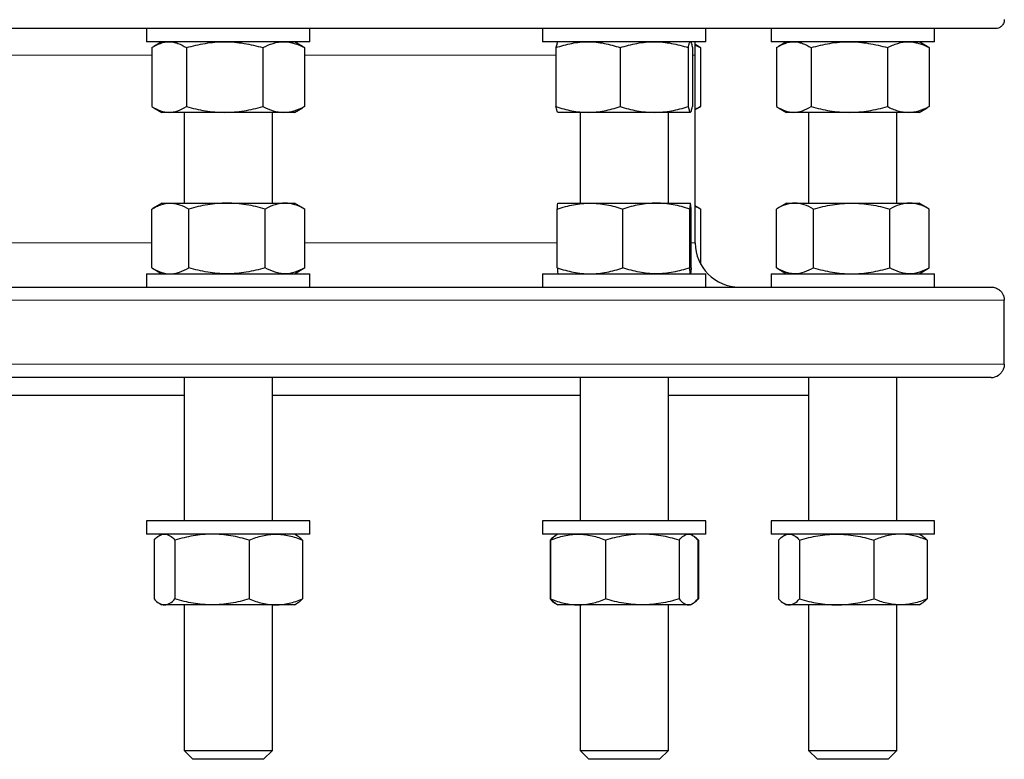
# Model space of a CAD drawing. Header units: millimetres. Extents: x 108 to 1084, y 38 to 949.
# Tile 3 of 9: x 353 to 576, y 38 to 205. Entities that reach past the tile are written whole.
import ezdxf

# ---------------------------------------------------------------- set-up
doc = ezdxf.new("R2010")
doc.units = ezdxf.units.MM

msp = doc.modelspace()

# ---------------------------------------------------------------- linework, layer by layer
at = {"color": 7, "linetype": 'Continuous', "lineweight": 25}
for p, q in [((573.97, 203.39), (122.97, 203.39)), ((381.73, 203.39), (381.73, 200.39)), ((418.73, 200.39), (418.73, 203.39)), ((471.39, 203.39), (471.39, 200.39)), ((508.39, 200.39), (508.39, 203.39)), ((523.15, 203.39), (523.15, 200.39)), ((560.15, 200.39), (560.15, 203.39)), ((418.73, 200.39), (381.73, 200.39)), ((382.94, 199.05), (382.94, 185.73)), ((385.23, 200.39), (383.41, 199.33)), ((390.77, 199.05), (390.77, 185.73)), ((408.07, 199.05), (408.07, 185.73)), ((417.05, 199.33), (415.23, 200.39)), ((417.53, 199.05), (417.05, 199.33)), ((417.53, 199.05), (417.53, 185.73)), ((508.39, 200.39), (471.39, 200.39)), ((474.44, 199.05), (474.44, 185.73)), ((474.89, 200.39), (474.87, 200.37)), ((488.95, 199.05), (488.95, 185.73)), ((504.4, 199.05), (504.4, 185.73)), ((504.91, 200.37), (504.89, 200.39)), ((505.34, 199.05), (505.34, 185.73)), ((505.97, 197.32), (505.97, 200.39)), ((506.71, 199.34), (505.97, 199.76)), ((507.19, 199.05), (506.71, 199.33)), ((507.19, 199.05), (507.19, 185.73)), ((560.15, 200.39), (523.15, 200.39)), ((524.36, 199.05), (524.36, 185.73)), ((526.65, 200.39), (524.83, 199.33)), ((532.19, 199.05), (532.19, 185.73)), ((549.49, 199.05), (549.49, 185.73)), ((558.48, 199.33), (556.65, 200.39)), ((558.95, 199.05), (558.47, 199.33)), ((558.95, 199.05), (558.95, 185.73)), ((505.97, 154.82), (505.97, 197.32)), ((383.41, 185.44), (385.23, 184.39)), ((415.23, 184.39), (417.05, 185.44)), ((417.53, 185.73), (417.05, 185.44)), ((505.97, 185.01), (506.71, 185.44)), ((507.19, 185.73), (506.71, 185.44)), ((524.83, 185.44), (526.65, 184.39)), ((556.65, 184.39), (558.48, 185.44)), ((558.95, 185.73), (558.47, 185.44)), ((386.86, 184.39), (385.23, 184.39)), ((399.42, 184.39), (386.86, 184.39)), ((390.23, 184.39), (390.23, 163.82)), ((412.8, 184.39), (399.42, 184.39)), ((410.23, 163.82), (410.23, 184.39)), ((415.23, 184.39), (412.8, 184.39)), ((474.87, 184.4), (474.89, 184.39)), ((481.7, 184.39), (474.89, 184.39)), ((479.89, 184.39), (479.89, 163.82)), ((496.68, 184.39), (481.7, 184.39)), ((504.87, 184.39), (496.68, 184.39)), ((499.89, 163.82), (499.89, 184.39)), ((504.89, 184.39), (504.87, 184.39)), ((504.89, 184.39), (504.91, 184.4)), ((528.28, 184.39), (526.65, 184.39)), ((540.84, 184.39), (528.28, 184.39)), ((531.65, 184.39), (531.65, 163.82)), ((554.22, 184.39), (540.84, 184.39)), ((551.65, 163.82), (551.65, 184.39)), ((556.65, 184.39), (554.22, 184.39)), ((385.23, 163.82), (383.09, 162.59)), ((385.23, 163.82), (387.11, 163.82)), ((387.11, 163.82), (399.96, 163.82)), ((399.96, 163.82), (413.08, 163.82)), ((413.08, 163.82), (415.23, 163.82)), ((417.38, 162.59), (415.23, 163.82)), ((474.89, 163.82), (482.15, 163.82)), ((482.15, 163.82), (497.15, 163.82)), ((497.15, 163.82), (504.89, 163.82)), ((507.04, 162.58), (505.97, 163.2)), ((526.65, 163.82), (524.51, 162.58)), ((526.65, 163.82), (528.53, 163.82)), ((528.53, 163.82), (541.38, 163.82)), ((541.38, 163.82), (554.5, 163.82)), ((554.5, 163.82), (556.65, 163.82)), ((558.8, 162.58), (556.65, 163.82)), ((382.92, 149.16), (382.92, 162.48)), ((391.3, 149.16), (391.3, 162.48)), ((408.62, 149.16), (408.62, 162.48)), ((417.37, 162.58), (417.55, 162.48)), ((417.55, 149.16), (417.55, 162.48)), ((474.73, 149.16), (474.73, 162.48)), ((489.57, 149.16), (489.57, 162.48)), ((504.73, 149.16), (504.73, 162.48)), ((505.05, 149.16), (505.05, 162.48)), ((507.03, 162.58), (507.21, 162.48)), ((507.21, 150), (507.21, 162.48)), ((524.34, 149.16), (524.34, 162.48)), ((532.72, 149.16), (532.72, 162.48)), ((550.04, 149.16), (550.04, 162.48)), ((558.8, 162.58), (558.97, 162.48)), ((558.97, 149.16), (558.97, 162.48)), ((381.73, 147.82), (381.73, 144.82)), ((381.73, 147.82), (417.54, 147.82)), ((383.09, 149.06), (385.23, 147.82)), ((415.23, 147.82), (417.38, 149.06)), ((417.37, 149.07), (417.55, 149.16)), ((417.54, 147.82), (418.73, 147.82)), ((418.73, 144.82), (418.73, 147.82)), ((471.39, 147.82), (471.39, 144.82)), ((471.39, 147.82), (508.39, 147.82)), ((508.39, 144.82), (508.39, 147.82)), ((523.15, 147.82), (523.15, 144.82)), ((523.15, 147.82), (560.15, 147.82)), ((524.51, 149.06), (526.65, 147.82)), ((556.65, 147.82), (558.8, 149.06)), ((558.8, 149.07), (558.97, 149.16)), ((560.15, 144.82), (560.15, 147.82)), ((123.97, 144.82), (572.97, 144.82)), ((575.95, 127.32), (575.95, 141.82)), ((572.97, 124.32), (123.97, 124.32)), ((390.23, 124.32), (390.23, 91.82)), ((410.23, 91.82), (410.23, 124.32)), ((479.89, 124.32), (479.89, 91.82)), ((499.89, 91.82), (499.89, 124.32)), ((531.65, 124.32), (531.65, 91.82)), ((551.65, 91.82), (551.65, 124.32)), ((574.62, 124.82), (574.63, 124.82)), ((306.71, 120.32), (390.23, 120.32)), ((410.23, 120.32), (479.89, 120.32)), ((499.89, 120.32), (531.65, 120.32)), ((381.73, 91.82), (381.73, 88.82)), ((410.51, 91.82), (381.73, 91.82)), ((418.73, 91.82), (410.51, 91.82)), ((418.73, 88.82), (418.73, 91.82)), ((471.39, 91.82), (471.39, 88.82)), ((506.48, 91.82), (471.39, 91.82)), ((508.39, 91.82), (506.48, 91.82)), ((508.39, 88.82), (508.39, 91.82)), ((523.15, 91.82), (523.15, 88.82)), ((560.15, 91.82), (523.15, 91.82)), ((560.15, 88.82), (560.15, 91.82)), ((410.51, 88.82), (381.73, 88.82)), ((383.43, 87.48), (383.43, 74.16)), ((385.23, 88.82), (384.63, 88.48)), ((388.18, 87.48), (388.18, 74.16)), ((404.98, 87.48), (404.98, 74.16)), ((418.73, 88.82), (410.51, 88.82)), ((415.83, 88.48), (415.23, 88.82)), ((417.03, 87.48), (417.03, 74.16)), ((506.48, 88.82), (471.39, 88.82)), ((473.09, 87.48), (473.09, 74.16)), ((473.23, 87.48), (473.23, 74.16)), ((474.42, 88.55), (474.29, 88.48)), ((474.89, 88.82), (474.42, 88.55)), ((485.68, 87.48), (485.68, 74.16)), ((502.33, 87.48), (502.33, 74.16)), ((505.36, 88.55), (504.89, 88.82)), ((506.47, 87.57), (506.69, 87.48)), ((508.39, 88.82), (506.48, 88.82)), ((506.55, 87.48), (506.55, 74.16)), ((506.69, 87.48), (506.69, 74.16)), ((560.15, 88.82), (523.15, 88.82)), ((524.85, 87.48), (524.85, 74.16)), ((526.65, 88.82), (526.06, 88.48)), ((529.6, 87.48), (529.6, 74.16)), ((546.4, 87.48), (546.4, 74.16)), ((557.25, 88.48), (556.65, 88.82)), ((558.45, 87.48), (558.45, 74.16)), ((506.47, 74.08), (506.69, 74.16)), ((384.63, 73.17), (385.23, 72.82)), ((385.81, 72.82), (385.23, 72.82)), ((396.58, 72.82), (385.81, 72.82)), ((390.23, 72.82), (390.23, 39.82)), ((411.01, 72.82), (396.58, 72.82)), ((410.23, 39.82), (410.23, 72.82)), ((415.23, 72.82), (411.01, 72.82)), ((415.23, 72.82), (415.83, 73.17)), ((474.29, 73.17), (474.42, 73.09)), ((474.42, 73.09), (474.89, 72.82)), ((479.45, 72.82), (474.89, 72.82)), ((494, 72.82), (479.45, 72.82)), ((479.89, 72.82), (479.89, 39.82)), ((504.44, 72.82), (494, 72.82)), ((499.89, 39.82), (499.89, 72.82)), ((504.89, 72.82), (504.44, 72.82)), ((504.89, 72.82), (505.36, 73.09)), ((526.06, 73.17), (526.65, 72.82)), ((527.23, 72.82), (526.65, 72.82)), ((538, 72.82), (527.23, 72.82)), ((531.65, 72.82), (531.65, 39.82)), ((552.43, 72.82), (538, 72.82)), ((551.65, 39.82), (551.65, 72.82)), ((556.65, 72.82), (552.43, 72.82)), ((556.65, 72.82), (557.25, 73.17)), ((390.23, 39.82), (392.23, 37.82)), ((390.23, 39.82), (410.23, 39.82)), ((408.23, 37.82), (410.23, 39.82)), ((479.89, 39.82), (481.89, 37.82)), ((479.89, 39.82), (481.4, 39.82)), ((481.4, 39.82), (499.89, 39.82)), ((497.89, 37.82), (499.89, 39.82)), ((531.65, 39.82), (533.65, 37.82)), ((531.65, 39.82), (536.94, 39.82)), ((536.94, 39.82), (551.65, 39.82)), ((549.65, 37.82), (551.65, 39.82)), ((392.24, 37.82), (392.23, 37.82)), ((408.23, 37.82), (392.24, 37.82)), ((483.1, 37.82), (481.89, 37.82)), ((497.89, 37.82), (483.1, 37.82)), ((537.88, 37.82), (533.65, 37.82)), ((549.65, 37.82), (537.88, 37.82))]:
    msp.add_line(p, q, dxfattribs=at)
at = {"color": 8, "linetype": 'Continuous', "lineweight": 18}
for p, q in [((382.94, 197.32), (348.47, 197.32)), ((474.44, 197.32), (417.53, 197.32)), ((505.97, 197.32), (505.34, 197.32)), ((311.86, 154.82), (382.92, 154.82)), ((417.55, 154.82), (474.73, 154.82)), ((505.05, 154.82), (505.97, 154.82)), ((575.95, 141.82), (120.99, 141.82)), ((120.99, 127.32), (575.95, 127.32))]:
    msp.add_line(p, q, dxfattribs=at)
at = {"color": 7, "linetype": 'Continuous', "lineweight": 25}
for centre, radius, start, end in [((515.97, 154.82), 10, 180, 270), ((572.97, 127.32), 3, 270, 303.5573)]:
    msp.add_arc(centre, radius, start, end, dxfattribs=at)
for points, knots in [([(575.95, 205.39), (575.95, 205.22), (575.93, 205.07), (575.86, 204.77), (575.81, 204.62), (575.68, 204.36), (575.6, 204.24), (575.44, 204.03), (575.34, 203.94), (575.06, 203.69), (574.85, 203.58), (574.41, 203.42), (574.19, 203.39), (573.97, 203.39)], [0, 0, 0, 0, 0.125, 0.125, 0.25, 0.25, 0.375, 0.375, 0.5, 0.5, 0.75, 0.75, 1, 1, 1, 1]), ([(382.94, 199.05), (383.58, 199.45), (384.22, 199.79), (385.53, 200.26), (386.19, 200.39), (386.86, 200.39)], [0, 0, 0, 0, 0.5, 0.5, 1, 1, 1, 1]), ([(386.86, 200.39), (387.19, 200.39), (387.52, 200.35), (388.18, 200.23), (388.51, 200.14), (389.49, 199.79), (390.13, 199.45), (390.77, 199.05)], [0, 0, 0, 0, 0.25, 0.25, 0.5, 0.5, 1, 1, 1, 1]), ([(390.77, 199.05), (391.48, 199.25), (392.19, 199.44), (393.62, 199.77), (394.34, 199.91), (396.51, 200.26), (397.96, 200.39), (399.42, 200.39)], [0, 0, 0, 0, 0.25, 0.25, 0.5, 0.5, 1, 1, 1, 1]), ([(399.42, 200.39), (400.15, 200.39), (400.88, 200.35), (402.36, 200.23), (403.09, 200.14), (405.25, 199.79), (406.67, 199.45), (408.07, 199.05)], [0, 0, 0, 0, 0.25, 0.25, 0.5, 0.5, 1, 1, 1, 1]), ([(408.07, 199.05), (408.84, 199.45), (409.62, 199.79), (411.2, 200.26), (411.99, 200.39), (412.8, 200.39)], [0, 0, 0, 0, 0.5, 0.5, 1, 1, 1, 1]), ([(412.8, 200.39), (413.2, 200.39), (413.6, 200.35), (414.4, 200.23), (414.8, 200.14), (415.98, 199.79), (416.76, 199.45), (417.53, 199.05)], [0, 0, 0, 0, 0.25, 0.25, 0.5, 0.5, 1, 1, 1, 1]), ([(474.44, 199.05), (475.63, 199.45), (476.83, 199.79), (479.24, 200.26), (480.46, 200.39), (481.7, 200.39)], [0, 0, 0, 0, 0.5, 0.5, 1, 1, 1, 1]), ([(474.87, 200.37), (474.85, 200.35), (474.8, 200.32), (474.73, 200.19), (474.65, 199.95), (474.55, 199.59), (474.48, 199.23), (474.44, 199.05)], [0, 0, 0, 0, 0.144324, 0.313679, 0.482946, 0.741448, 1, 1, 1, 1]), ([(481.7, 200.39), (482.31, 200.39), (482.93, 200.35), (484.15, 200.23), (484.76, 200.14), (486.57, 199.79), (487.77, 199.45), (488.95, 199.05)], [0, 0, 0, 0, 0.25, 0.25, 0.5, 0.5, 1, 1, 1, 1]), ([(488.95, 199.05), (489.58, 199.25), (490.21, 199.44), (491.5, 199.77), (492.14, 199.91), (494.07, 200.26), (495.37, 200.39), (496.68, 200.39)], [0, 0, 0, 0, 0.25, 0.25, 0.5, 0.5, 1, 1, 1, 1]), ([(496.68, 200.39), (497.33, 200.39), (497.98, 200.35), (499.3, 200.23), (499.95, 200.14), (501.88, 199.79), (503.15, 199.45), (504.4, 199.05)], [0, 0, 0, 0, 0.25, 0.25, 0.5, 0.5, 1, 1, 1, 1]), ([(504.4, 199.05), (504.48, 199.45), (504.55, 199.79), (504.71, 200.26), (504.79, 200.39), (504.87, 200.39)], [0, 0, 0, 0, 0.5, 0.5, 1, 1, 1, 1]), ([(504.91, 200.37), (504.93, 200.35), (504.98, 200.32), (505.05, 200.19), (505.13, 199.95), (505.23, 199.59), (505.3, 199.23), (505.34, 199.05)], [0, 0, 0, 0, 0.144324, 0.313679, 0.482946, 0.741448, 1, 1, 1, 1]), ([(505.97, 199.62), (506.01, 199.6), (506.42, 199.45), (506.82, 199.24), (507.19, 199.05)], [0, 0, 0, 0, 0.102913, 1, 1, 1, 1]), ([(524.36, 199.05), (525, 199.45), (525.65, 199.79), (526.95, 200.26), (527.61, 200.39), (528.28, 200.39)], [0, 0, 0, 0, 0.5, 0.5, 1, 1, 1, 1]), ([(528.28, 200.39), (528.61, 200.39), (528.94, 200.35), (529.6, 200.23), (529.93, 200.14), (530.91, 199.79), (531.55, 199.45), (532.19, 199.05)], [0, 0, 0, 0, 0.25, 0.25, 0.5, 0.5, 1, 1, 1, 1]), ([(532.19, 199.05), (533.61, 199.45), (535.03, 199.79), (537.91, 200.26), (539.37, 200.39), (540.84, 200.39)], [0, 0, 0, 0, 0.5, 0.5, 1, 1, 1, 1]), ([(540.84, 200.39), (541.58, 200.39), (542.31, 200.35), (543.77, 200.23), (544.49, 200.14), (546.65, 199.79), (548.08, 199.45), (549.49, 199.05)], [0, 0, 0, 0, 0.25, 0.25, 0.5, 0.5, 1, 1, 1, 1]), ([(549.49, 199.05), (549.87, 199.25), (550.26, 199.44), (551.05, 199.77), (551.44, 199.91), (552.63, 200.26), (553.42, 200.39), (554.22, 200.39)], [0, 0, 0, 0, 0.25, 0.25, 0.5, 0.5, 1, 1, 1, 1]), ([(554.22, 200.39), (554.62, 200.39), (555.02, 200.35), (555.83, 200.23), (556.22, 200.14), (557.41, 199.79), (558.18, 199.45), (558.95, 199.05)], [0, 0, 0, 0, 0.25, 0.25, 0.5, 0.5, 1, 1, 1, 1]), ([(382.94, 185.73), (383.58, 185.32), (384.22, 184.98), (385.53, 184.51), (386.19, 184.39), (386.86, 184.39)], [0, 0, 0, 0, 0.5, 0.5, 1, 1, 1, 1]), ([(386.86, 184.39), (387.19, 184.39), (387.52, 184.42), (388.18, 184.54), (388.51, 184.63), (389.49, 184.98), (390.13, 185.32), (390.77, 185.73)], [0, 0, 0, 0, 0.25, 0.25, 0.5, 0.5, 1, 1, 1, 1]), ([(390.77, 185.73), (391.48, 185.52), (392.19, 185.34), (393.62, 185), (394.34, 184.86), (396.51, 184.51), (397.96, 184.39), (399.42, 184.39)], [0, 0, 0, 0, 0.25, 0.25, 0.5, 0.5, 1, 1, 1, 1]), ([(399.42, 184.39), (400.15, 184.39), (400.88, 184.42), (402.36, 184.54), (403.09, 184.63), (405.25, 184.98), (406.67, 185.32), (408.07, 185.73)], [0, 0, 0, 0, 0.25, 0.25, 0.5, 0.5, 1, 1, 1, 1]), ([(408.07, 185.73), (408.84, 185.32), (409.62, 184.98), (411.2, 184.51), (411.99, 184.39), (412.8, 184.39)], [0, 0, 0, 0, 0.5, 0.5, 1, 1, 1, 1]), ([(412.8, 184.39), (413.2, 184.39), (413.6, 184.42), (414.4, 184.54), (414.8, 184.63), (415.98, 184.98), (416.76, 185.32), (417.53, 185.73)], [0, 0, 0, 0, 0.25, 0.25, 0.5, 0.5, 1, 1, 1, 1]), ([(474.44, 185.73), (475.63, 185.32), (476.83, 184.98), (479.24, 184.51), (480.46, 184.39), (481.7, 184.39)], [0, 0, 0, 0, 0.5, 0.5, 1, 1, 1, 1]), ([(474.87, 184.4), (474.85, 184.42), (474.8, 184.45), (474.73, 184.58), (474.65, 184.82), (474.55, 185.18), (474.48, 185.54), (474.44, 185.73)], [0, 0, 0, 0, 0.144324, 0.313679, 0.482946, 0.741448, 1, 1, 1, 1]), ([(481.7, 184.39), (482.31, 184.39), (482.93, 184.42), (484.15, 184.54), (484.76, 184.63), (486.57, 184.98), (487.77, 185.32), (488.95, 185.73)], [0, 0, 0, 0, 0.25, 0.25, 0.5, 0.5, 1, 1, 1, 1]), ([(488.95, 185.73), (489.58, 185.52), (490.21, 185.34), (491.5, 185), (492.14, 184.86), (494.07, 184.51), (495.37, 184.39), (496.68, 184.39)], [0, 0, 0, 0, 0.25, 0.25, 0.5, 0.5, 1, 1, 1, 1]), ([(496.68, 184.39), (497.33, 184.39), (497.98, 184.42), (499.3, 184.54), (499.95, 184.63), (501.88, 184.98), (503.15, 185.32), (504.4, 185.73)], [0, 0, 0, 0, 0.25, 0.25, 0.5, 0.5, 1, 1, 1, 1]), ([(504.4, 185.73), (504.48, 185.32), (504.55, 184.98), (504.71, 184.51), (504.79, 184.39), (504.87, 184.39)], [0, 0, 0, 0, 0.5, 0.5, 1, 1, 1, 1]), ([(504.87, 184.39), (504.91, 184.39), (504.95, 184.42), (505.03, 184.54), (505.07, 184.63), (505.18, 184.98), (505.26, 185.32), (505.34, 185.73)], [0, 0, 0, 0, 0.25, 0.25, 0.5, 0.5, 1, 1, 1, 1]), ([(505.97, 185.15), (506.01, 185.17), (506.42, 185.32), (506.82, 185.53), (507.19, 185.73)], [0, 0, 0, 0, 0.102913, 1, 1, 1, 1]), ([(524.36, 185.73), (525, 185.32), (525.65, 184.98), (526.95, 184.51), (527.61, 184.39), (528.28, 184.39)], [0, 0, 0, 0, 0.5, 0.5, 1, 1, 1, 1]), ([(528.28, 184.39), (528.61, 184.39), (528.94, 184.42), (529.6, 184.54), (529.93, 184.63), (530.91, 184.98), (531.55, 185.32), (532.19, 185.73)], [0, 0, 0, 0, 0.25, 0.25, 0.5, 0.5, 1, 1, 1, 1]), ([(532.19, 185.73), (533.61, 185.32), (535.03, 184.98), (537.91, 184.51), (539.37, 184.39), (540.84, 184.39)], [0, 0, 0, 0, 0.5, 0.5, 1, 1, 1, 1]), ([(540.84, 184.39), (541.58, 184.39), (542.31, 184.42), (543.77, 184.54), (544.49, 184.63), (546.65, 184.98), (548.08, 185.32), (549.49, 185.73)], [0, 0, 0, 0, 0.25, 0.25, 0.5, 0.5, 1, 1, 1, 1]), ([(549.49, 185.73), (549.87, 185.52), (550.26, 185.34), (551.05, 185), (551.44, 184.86), (552.63, 184.51), (553.42, 184.39), (554.22, 184.39)], [0, 0, 0, 0, 0.25, 0.25, 0.5, 0.5, 1, 1, 1, 1]), ([(554.22, 184.39), (554.62, 184.39), (555.02, 184.42), (555.83, 184.54), (556.22, 184.63), (557.41, 184.98), (558.18, 185.32), (558.95, 185.73)], [0, 0, 0, 0, 0.25, 0.25, 0.5, 0.5, 1, 1, 1, 1]), ([(382.92, 162.48), (383.26, 162.69), (383.6, 162.87), (384.3, 163.2), (384.65, 163.35), (385.69, 163.7), (386.4, 163.82), (387.11, 163.82)], [0, 0, 0, 0, 0.25, 0.25, 0.5, 0.5, 1, 1, 1, 1]), ([(387.11, 163.82), (387.46, 163.82), (387.82, 163.79), (388.53, 163.67), (388.88, 163.58), (389.93, 163.22), (390.62, 162.89), (391.3, 162.48)], [0, 0, 0, 0, 0.25, 0.25, 0.5, 0.5, 1, 1, 1, 1]), ([(399.96, 163.82), (399.22, 163.82), (398.48, 163.79), (397.02, 163.67), (396.3, 163.58), (394.14, 163.23), (392.71, 162.89), (391.3, 162.48)], [0, 0, 0, 0, 0.25, 0.25, 0.5, 0.5, 1, 1, 1, 1]), ([(408.62, 162.48), (407.2, 162.89), (405.77, 163.23), (402.89, 163.7), (401.43, 163.82), (399.96, 163.82)], [0, 0, 0, 0, 0.5, 0.5, 1, 1, 1, 1]), ([(413.08, 163.82), (412.7, 163.82), (412.32, 163.79), (411.57, 163.67), (411.2, 163.58), (410.08, 163.23), (409.34, 162.89), (408.62, 162.48)], [0, 0, 0, 0, 0.25, 0.25, 0.5, 0.5, 1, 1, 1, 1]), ([(417.55, 162.48), (416.82, 162.89), (416.08, 163.23), (414.6, 163.7), (413.84, 163.82), (413.08, 163.82)], [0, 0, 0, 0, 0.5, 0.5, 1, 1, 1, 1]), ([(474.73, 162.48), (475.34, 162.69), (475.95, 162.87), (477.18, 163.2), (477.8, 163.35), (479.65, 163.7), (480.9, 163.82), (482.15, 163.82)], [0, 0, 0, 0, 0.25, 0.25, 0.5, 0.5, 1, 1, 1, 1]), ([(474.73, 162.48), (474.76, 162.89), (474.79, 163.23), (474.84, 163.7), (474.87, 163.82), (474.89, 163.82)], [0, 0, 0, 0, 0.5, 0.5, 1, 1, 1, 1]), ([(482.15, 163.82), (482.78, 163.82), (483.41, 163.79), (484.67, 163.67), (485.3, 163.58), (487.16, 163.22), (488.37, 162.89), (489.57, 162.48)], [0, 0, 0, 0, 0.25, 0.25, 0.5, 0.5, 1, 1, 1, 1]), ([(497.15, 163.82), (496.51, 163.82), (495.86, 163.79), (494.58, 163.67), (493.95, 163.58), (492.06, 163.23), (490.81, 162.89), (489.57, 162.48)], [0, 0, 0, 0, 0.25, 0.25, 0.5, 0.5, 1, 1, 1, 1]), ([(504.73, 162.48), (503.49, 162.89), (502.24, 163.23), (499.72, 163.7), (498.44, 163.82), (497.15, 163.82)], [0, 0, 0, 0, 0.5, 0.5, 1, 1, 1, 1]), ([(504.89, 163.82), (504.87, 163.82), (504.86, 163.79), (504.83, 163.67), (504.82, 163.58), (504.78, 163.23), (504.75, 162.89), (504.73, 162.48)], [0, 0, 0, 0, 0.25, 0.25, 0.5, 0.5, 1, 1, 1, 1]), ([(505.05, 162.48), (505.02, 162.89), (505, 163.23), (504.94, 163.7), (504.92, 163.82), (504.89, 163.82)], [0, 0, 0, 0, 0.5, 0.5, 1, 1, 1, 1]), ([(505.97, 163.09), (506.11, 163.03), (506.53, 162.86), (506.94, 162.63), (507.21, 162.48)], [0, 0, 0, 0, 0.347709, 1, 1, 1, 1]), ([(528.53, 163.82), (528.17, 163.82), (527.82, 163.79), (527.11, 163.67), (526.76, 163.58), (525.71, 163.23), (525.02, 162.89), (524.34, 162.48)], [0, 0, 0, 0, 0.25, 0.25, 0.5, 0.5, 1, 1, 1, 1]), ([(532.72, 162.48), (532.03, 162.89), (531.34, 163.23), (529.95, 163.7), (529.24, 163.82), (528.53, 163.82)], [0, 0, 0, 0, 0.5, 0.5, 1, 1, 1, 1]), ([(532.72, 162.48), (533.42, 162.69), (534.13, 162.87), (535.57, 163.2), (536.29, 163.35), (538.46, 163.7), (539.91, 163.82), (541.38, 163.82)], [0, 0, 0, 0, 0.25, 0.25, 0.5, 0.5, 1, 1, 1, 1]), ([(541.38, 163.82), (542.11, 163.82), (542.84, 163.79), (544.32, 163.67), (545.05, 163.58), (547.22, 163.22), (548.64, 162.89), (550.04, 162.48)], [0, 0, 0, 0, 0.25, 0.25, 0.5, 0.5, 1, 1, 1, 1]), ([(554.5, 163.82), (554.13, 163.82), (553.74, 163.79), (552.99, 163.67), (552.62, 163.58), (551.5, 163.23), (550.77, 162.89), (550.04, 162.48)], [0, 0, 0, 0, 0.25, 0.25, 0.5, 0.5, 1, 1, 1, 1]), ([(558.97, 162.48), (558.24, 162.89), (557.51, 163.23), (556.02, 163.7), (555.27, 163.82), (554.5, 163.82)], [0, 0, 0, 0, 0.5, 0.5, 1, 1, 1, 1]), ([(382.92, 149.16), (383.26, 148.96), (383.6, 148.77), (384.3, 148.44), (384.65, 148.3), (385.69, 147.95), (386.4, 147.82), (387.11, 147.82)], [0, 0, 0, 0, 0.25, 0.25, 0.5, 0.5, 1, 1, 1, 1]), ([(387.11, 147.82), (387.46, 147.82), (387.82, 147.85), (388.53, 147.98), (388.88, 148.07), (389.93, 148.42), (390.62, 148.76), (391.3, 149.16)], [0, 0, 0, 0, 0.25, 0.25, 0.5, 0.5, 1, 1, 1, 1]), ([(399.96, 147.82), (399.22, 147.82), (398.48, 147.85), (397.02, 147.98), (396.3, 148.07), (394.14, 148.42), (392.71, 148.75), (391.3, 149.16)], [0, 0, 0, 0, 0.25, 0.25, 0.5, 0.5, 1, 1, 1, 1]), ([(408.62, 149.16), (407.2, 148.75), (405.77, 148.42), (402.89, 147.95), (401.43, 147.82), (399.96, 147.82)], [0, 0, 0, 0, 0.5, 0.5, 1, 1, 1, 1]), ([(413.08, 147.82), (412.7, 147.82), (412.32, 147.85), (411.57, 147.98), (411.2, 148.07), (410.08, 148.42), (409.34, 148.75), (408.62, 149.16)], [0, 0, 0, 0, 0.25, 0.25, 0.5, 0.5, 1, 1, 1, 1]), ([(417.55, 149.16), (416.82, 148.75), (416.08, 148.42), (414.6, 147.95), (413.84, 147.82), (413.08, 147.82)], [0, 0, 0, 0, 0.5, 0.5, 1, 1, 1, 1]), ([(474.73, 149.16), (475.34, 148.96), (475.95, 148.77), (477.18, 148.44), (477.8, 148.3), (479.65, 147.95), (480.9, 147.82), (482.15, 147.82)], [0, 0, 0, 0, 0.25, 0.25, 0.5, 0.5, 1, 1, 1, 1]), ([(474.73, 149.16), (474.76, 148.75), (474.79, 148.42), (474.84, 147.95), (474.87, 147.82), (474.89, 147.82)], [0, 0, 0, 0, 0.5, 0.5, 1, 1, 1, 1]), ([(482.15, 147.82), (482.78, 147.82), (483.41, 147.85), (484.67, 147.98), (485.3, 148.07), (487.16, 148.42), (488.37, 148.76), (489.57, 149.16)], [0, 0, 0, 0, 0.25, 0.25, 0.5, 0.5, 1, 1, 1, 1]), ([(497.15, 147.82), (496.51, 147.82), (495.86, 147.85), (494.58, 147.98), (493.95, 148.07), (492.06, 148.42), (490.81, 148.75), (489.57, 149.16)], [0, 0, 0, 0, 0.25, 0.25, 0.5, 0.5, 1, 1, 1, 1]), ([(504.73, 149.16), (503.49, 148.75), (502.24, 148.42), (499.72, 147.95), (498.44, 147.82), (497.15, 147.82)], [0, 0, 0, 0, 0.5, 0.5, 1, 1, 1, 1]), ([(504.89, 147.82), (504.87, 147.82), (504.86, 147.85), (504.83, 147.98), (504.82, 148.07), (504.78, 148.42), (504.75, 148.75), (504.73, 149.16)], [0, 0, 0, 0, 0.25, 0.25, 0.5, 0.5, 1, 1, 1, 1]), ([(505.05, 149.16), (505.02, 148.75), (505, 148.42), (504.94, 147.95), (504.92, 147.82), (504.89, 147.82)], [0, 0, 0, 0, 0.5, 0.5, 1, 1, 1, 1]), ([(528.53, 147.82), (528.17, 147.82), (527.82, 147.85), (527.11, 147.98), (526.76, 148.07), (525.71, 148.42), (525.02, 148.75), (524.34, 149.16)], [0, 0, 0, 0, 0.25, 0.25, 0.5, 0.5, 1, 1, 1, 1]), ([(532.72, 149.16), (532.03, 148.75), (531.34, 148.42), (529.95, 147.95), (529.24, 147.82), (528.53, 147.82)], [0, 0, 0, 0, 0.5, 0.5, 1, 1, 1, 1]), ([(532.72, 149.16), (533.42, 148.96), (534.13, 148.77), (535.57, 148.44), (536.29, 148.3), (538.46, 147.95), (539.91, 147.82), (541.38, 147.82)], [0, 0, 0, 0, 0.25, 0.25, 0.5, 0.5, 1, 1, 1, 1]), ([(541.38, 147.82), (542.11, 147.82), (542.84, 147.85), (544.32, 147.98), (545.05, 148.07), (547.22, 148.42), (548.64, 148.76), (550.04, 149.16)], [0, 0, 0, 0, 0.25, 0.25, 0.5, 0.5, 1, 1, 1, 1]), ([(554.5, 147.82), (554.13, 147.82), (553.74, 147.85), (552.99, 147.98), (552.62, 148.07), (551.5, 148.42), (550.77, 148.75), (550.04, 149.16)], [0, 0, 0, 0, 0.25, 0.25, 0.5, 0.5, 1, 1, 1, 1]), ([(558.97, 149.16), (558.24, 148.75), (557.51, 148.42), (556.02, 147.95), (555.27, 147.82), (554.5, 147.82)], [0, 0, 0, 0, 0.5, 0.5, 1, 1, 1, 1]), ([(572.97, 144.82), (573.31, 144.82), (573.64, 144.77), (574.13, 144.6), (574.29, 144.52), (574.6, 144.34), (574.75, 144.24), (575.04, 144), (575.18, 143.85), (575.43, 143.54), (575.54, 143.36), (575.73, 142.97), (575.81, 142.76), (575.89, 142.42), (575.91, 142.3), (575.94, 142.06), (575.95, 141.94), (575.95, 141.82)], [0, 0, 0, 0, 0.25, 0.25, 0.375, 0.375, 0.5, 0.5, 0.625, 0.625, 0.75, 0.75, 0.875, 0.875, 0.9375, 0.9375, 1, 1, 1, 1]), ([(575.95, 127.32), (575.95, 127.05), (575.91, 126.78), (575.77, 126.26), (575.67, 126.02), (575.42, 125.6), (575.28, 125.41), (574.97, 125.08), (574.8, 124.94), (574.62, 124.82)], [0, 0, 0, 0, 0.25, 0.25, 0.5, 0.5, 0.75, 0.75, 1, 1, 1, 1]), ([(383.43, 87.48), (383.82, 87.89), (384.21, 88.23), (385, 88.7), (385.4, 88.82), (385.81, 88.82)], [0, 0, 0, 0, 0.5, 0.5, 1, 1, 1, 1]), ([(385.81, 88.82), (386.01, 88.82), (386.21, 88.79), (386.61, 88.67), (386.81, 88.58), (387.4, 88.23), (387.8, 87.89), (388.18, 87.48)], [0, 0, 0, 0, 0.25, 0.25, 0.5, 0.5, 1, 1, 1, 1]), ([(396.58, 88.82), (395.87, 88.82), (395.16, 88.79), (393.73, 88.67), (393.02, 88.58), (390.92, 88.22), (389.54, 87.89), (388.18, 87.48)], [0, 0, 0, 0, 0.25, 0.25, 0.5, 0.5, 1, 1, 1, 1]), ([(404.98, 87.48), (404.3, 87.69), (403.61, 87.87), (402.22, 88.2), (401.52, 88.35), (399.41, 88.7), (398, 88.82), (396.58, 88.82)], [0, 0, 0, 0, 0.25, 0.25, 0.5, 0.5, 1, 1, 1, 1]), ([(404.98, 87.48), (405.97, 87.89), (406.96, 88.23), (408.97, 88.7), (409.98, 88.82), (411.01, 88.82)], [0, 0, 0, 0, 0.5, 0.5, 1, 1, 1, 1]), ([(411.01, 88.82), (411.52, 88.82), (412.03, 88.79), (413.05, 88.67), (413.55, 88.58), (415.06, 88.23), (416.05, 87.89), (417.03, 87.48)], [0, 0, 0, 0, 0.25, 0.25, 0.5, 0.5, 1, 1, 1, 1]), ([(417.03, 87.48), (416.91, 87.61), (416.65, 87.87), (416.26, 88.19), (415.99, 88.4), (415.84, 88.47), (415.83, 88.47)], [0, 0, 0, 0, 0.322847, 0.645786, 0.968557, 1, 1, 1, 1]), ([(473.09, 87.48), (473.19, 87.59), (473.39, 87.79), (473.73, 88.09), (474.04, 88.33), (474.24, 88.44), (474.29, 88.47)], [0, 0, 0, 0, 0.251404, 0.502998, 0.863993, 1, 1, 1, 1]), ([(473.23, 87.48), (474.25, 87.89), (475.28, 88.23), (477.35, 88.7), (478.4, 88.82), (479.45, 88.82)], [0, 0, 0, 0, 0.5, 0.5, 1, 1, 1, 1]), ([(474.43, 88.55), (474.35, 88.51), (474.12, 88.37), (473.72, 88.03), (473.4, 87.66), (473.23, 87.48)], [0, 0, 0, 0, 0.177577, 0.588749, 1, 1, 1, 1]), ([(479.45, 88.82), (479.98, 88.82), (480.51, 88.79), (481.56, 88.67), (482.08, 88.58), (483.64, 88.23), (484.66, 87.89), (485.68, 87.48)], [0, 0, 0, 0, 0.25, 0.25, 0.5, 0.5, 1, 1, 1, 1]), ([(494, 88.82), (493.3, 88.82), (492.59, 88.79), (491.18, 88.67), (490.47, 88.58), (488.39, 88.22), (487.02, 87.89), (485.68, 87.48)], [0, 0, 0, 0, 0.25, 0.25, 0.5, 0.5, 1, 1, 1, 1]), ([(502.33, 87.48), (501.66, 87.69), (500.97, 87.87), (499.59, 88.2), (498.9, 88.35), (496.81, 88.7), (495.41, 88.82), (494, 88.82)], [0, 0, 0, 0, 0.25, 0.25, 0.5, 0.5, 1, 1, 1, 1]), ([(502.33, 87.48), (502.68, 87.89), (503.02, 88.23), (503.73, 88.7), (504.08, 88.82), (504.44, 88.82)], [0, 0, 0, 0, 0.5, 0.5, 1, 1, 1, 1]), ([(504.44, 88.82), (504.62, 88.82), (504.8, 88.79), (505.15, 88.67), (505.33, 88.58), (505.86, 88.23), (506.2, 87.89), (506.55, 87.48)], [0, 0, 0, 0, 0.25, 0.25, 0.5, 0.5, 1, 1, 1, 1]), ([(505.49, 88.47), (505.6, 88.4), (505.86, 88.25), (506.26, 87.91), (506.55, 87.63), (506.69, 87.48)], [0, 0, 0, 0, 0.281115, 0.640541, 1, 1, 1, 1]), ([(524.85, 87.48), (525.24, 87.89), (525.63, 88.23), (526.43, 88.7), (526.82, 88.82), (527.23, 88.82)], [0, 0, 0, 0, 0.5, 0.5, 1, 1, 1, 1]), ([(527.23, 88.82), (527.43, 88.82), (527.63, 88.79), (528.03, 88.67), (528.23, 88.58), (528.83, 88.23), (529.22, 87.89), (529.6, 87.48)], [0, 0, 0, 0, 0.25, 0.25, 0.5, 0.5, 1, 1, 1, 1]), ([(529.6, 87.48), (530.98, 87.89), (532.36, 88.23), (535.16, 88.7), (536.57, 88.82), (538, 88.82)], [0, 0, 0, 0, 0.5, 0.5, 1, 1, 1, 1]), ([(538, 88.82), (538.72, 88.82), (539.43, 88.79), (540.85, 88.67), (541.55, 88.58), (543.65, 88.23), (545.03, 87.89), (546.4, 87.48)], [0, 0, 0, 0, 0.25, 0.25, 0.5, 0.5, 1, 1, 1, 1]), ([(552.43, 88.82), (551.92, 88.82), (551.41, 88.79), (550.38, 88.67), (549.87, 88.58), (548.37, 88.22), (547.38, 87.89), (546.4, 87.48)], [0, 0, 0, 0, 0.25, 0.25, 0.5, 0.5, 1, 1, 1, 1]), ([(558.45, 87.48), (557.96, 87.69), (557.47, 87.87), (556.47, 88.2), (555.97, 88.35), (554.46, 88.7), (553.45, 88.82), (552.43, 88.82)], [0, 0, 0, 0, 0.25, 0.25, 0.5, 0.5, 1, 1, 1, 1]), ([(558.45, 87.48), (558.33, 87.61), (558.07, 87.87), (557.68, 88.19), (557.41, 88.4), (557.27, 88.47), (557.25, 88.47)], [0, 0, 0, 0, 0.3228475, 0.6457864, 0.968557, 1, 1, 1, 1]), ([(383.43, 74.16), (383.82, 73.75), (384.21, 73.42), (385, 72.95), (385.4, 72.82), (385.81, 72.82)], [0, 0, 0, 0, 0.5, 0.5, 1, 1, 1, 1]), ([(385.81, 72.82), (386.01, 72.82), (386.21, 72.85), (386.61, 72.98), (386.81, 73.07), (387.4, 73.42), (387.8, 73.75), (388.18, 74.16)], [0, 0, 0, 0, 0.25, 0.25, 0.5, 0.5, 1, 1, 1, 1]), ([(396.58, 72.82), (395.87, 72.82), (395.16, 72.85), (393.73, 72.98), (393.02, 73.07), (390.92, 73.42), (389.54, 73.76), (388.18, 74.16)], [0, 0, 0, 0, 0.25, 0.25, 0.5, 0.5, 1, 1, 1, 1]), ([(404.98, 74.16), (404.3, 73.96), (403.61, 73.77), (402.22, 73.44), (401.52, 73.3), (399.41, 72.95), (398, 72.82), (396.58, 72.82)], [0, 0, 0, 0, 0.25, 0.25, 0.5, 0.5, 1, 1, 1, 1]), ([(404.98, 74.16), (405.97, 73.75), (406.96, 73.42), (408.97, 72.95), (409.98, 72.82), (411.01, 72.82)], [0, 0, 0, 0, 0.5, 0.5, 1, 1, 1, 1]), ([(411.01, 72.82), (411.52, 72.82), (412.03, 72.85), (413.05, 72.98), (413.55, 73.07), (415.06, 73.42), (416.05, 73.75), (417.03, 74.16)], [0, 0, 0, 0, 0.25, 0.25, 0.5, 0.5, 1, 1, 1, 1]), ([(417.03, 74.16), (416.91, 74.03), (416.65, 73.77), (416.26, 73.45), (415.99, 73.25), (415.84, 73.18), (415.83, 73.17)], [0, 0, 0, 0, 0.322847, 0.645786, 0.968557, 1, 1, 1, 1]), ([(473.09, 74.16), (473.19, 74.06), (473.39, 73.86), (473.73, 73.55), (474.04, 73.31), (474.24, 73.21), (474.29, 73.18)], [0, 0, 0, 0, 0.251404, 0.502998, 0.863993, 1, 1, 1, 1]), ([(473.23, 74.16), (474.25, 73.75), (475.28, 73.42), (477.35, 72.95), (478.4, 72.82), (479.45, 72.82)], [0, 0, 0, 0, 0.5, 0.5, 1, 1, 1, 1]), ([(474.43, 73.1), (474.35, 73.14), (474.12, 73.28), (473.72, 73.62), (473.4, 73.98), (473.23, 74.16)], [0, 0, 0, 0, 0.1775774, 0.588749, 1, 1, 1, 1]), ([(479.45, 72.82), (479.98, 72.82), (480.51, 72.85), (481.56, 72.98), (482.08, 73.07), (483.64, 73.42), (484.66, 73.75), (485.68, 74.16)], [0, 0, 0, 0, 0.25, 0.25, 0.5, 0.5, 1, 1, 1, 1]), ([(494, 72.82), (493.3, 72.82), (492.59, 72.85), (491.18, 72.98), (490.47, 73.07), (488.39, 73.42), (487.02, 73.76), (485.68, 74.16)], [0, 0, 0, 0, 0.25, 0.25, 0.5, 0.5, 1, 1, 1, 1]), ([(502.33, 74.16), (501.66, 73.96), (500.97, 73.77), (499.59, 73.44), (498.9, 73.3), (496.81, 72.95), (495.41, 72.82), (494, 72.82)], [0, 0, 0, 0, 0.25, 0.25, 0.5, 0.5, 1, 1, 1, 1]), ([(502.33, 74.16), (502.68, 73.75), (503.02, 73.42), (503.73, 72.95), (504.08, 72.82), (504.44, 72.82)], [0, 0, 0, 0, 0.5, 0.5, 1, 1, 1, 1]), ([(504.44, 72.82), (504.62, 72.82), (504.8, 72.85), (505.15, 72.98), (505.33, 73.07), (505.86, 73.42), (506.2, 73.75), (506.55, 74.16)], [0, 0, 0, 0, 0.25, 0.25, 0.5, 0.5, 1, 1, 1, 1]), ([(505.49, 73.18), (505.6, 73.24), (505.86, 73.4), (506.26, 73.73), (506.55, 74.02), (506.69, 74.16)], [0, 0, 0, 0, 0.281115, 0.640541, 1, 1, 1, 1]), ([(524.85, 74.16), (525.24, 73.75), (525.63, 73.42), (526.43, 72.95), (526.82, 72.82), (527.23, 72.82)], [0, 0, 0, 0, 0.5, 0.5, 1, 1, 1, 1]), ([(527.23, 72.82), (527.43, 72.82), (527.63, 72.85), (528.03, 72.98), (528.23, 73.07), (528.83, 73.42), (529.22, 73.75), (529.6, 74.16)], [0, 0, 0, 0, 0.25, 0.25, 0.5, 0.5, 1, 1, 1, 1]), ([(529.6, 74.16), (530.98, 73.75), (532.36, 73.42), (535.16, 72.95), (536.57, 72.82), (538, 72.82)], [0, 0, 0, 0, 0.5, 0.5, 1, 1, 1, 1]), ([(538, 72.82), (538.72, 72.82), (539.43, 72.85), (540.85, 72.98), (541.55, 73.07), (543.65, 73.42), (545.03, 73.75), (546.4, 74.16)], [0, 0, 0, 0, 0.25, 0.25, 0.5, 0.5, 1, 1, 1, 1]), ([(552.43, 72.82), (551.92, 72.82), (551.41, 72.85), (550.38, 72.98), (549.87, 73.07), (548.37, 73.42), (547.38, 73.76), (546.4, 74.16)], [0, 0, 0, 0, 0.25, 0.25, 0.5, 0.5, 1, 1, 1, 1]), ([(558.45, 74.16), (557.96, 73.96), (557.47, 73.77), (556.47, 73.44), (555.97, 73.3), (554.46, 72.95), (553.45, 72.82), (552.43, 72.82)], [0, 0, 0, 0, 0.25, 0.25, 0.5, 0.5, 1, 1, 1, 1]), ([(558.45, 74.16), (558.33, 74.03), (558.07, 73.77), (557.68, 73.45), (557.41, 73.25), (557.27, 73.18), (557.25, 73.17)], [0, 0, 0, 0, 0.322847, 0.645786, 0.968557, 1, 1, 1, 1])]:
    msp.add_open_spline(points, degree=3, knots=knots, dxfattribs=at)

doc.saveas('drawing.dxf')
